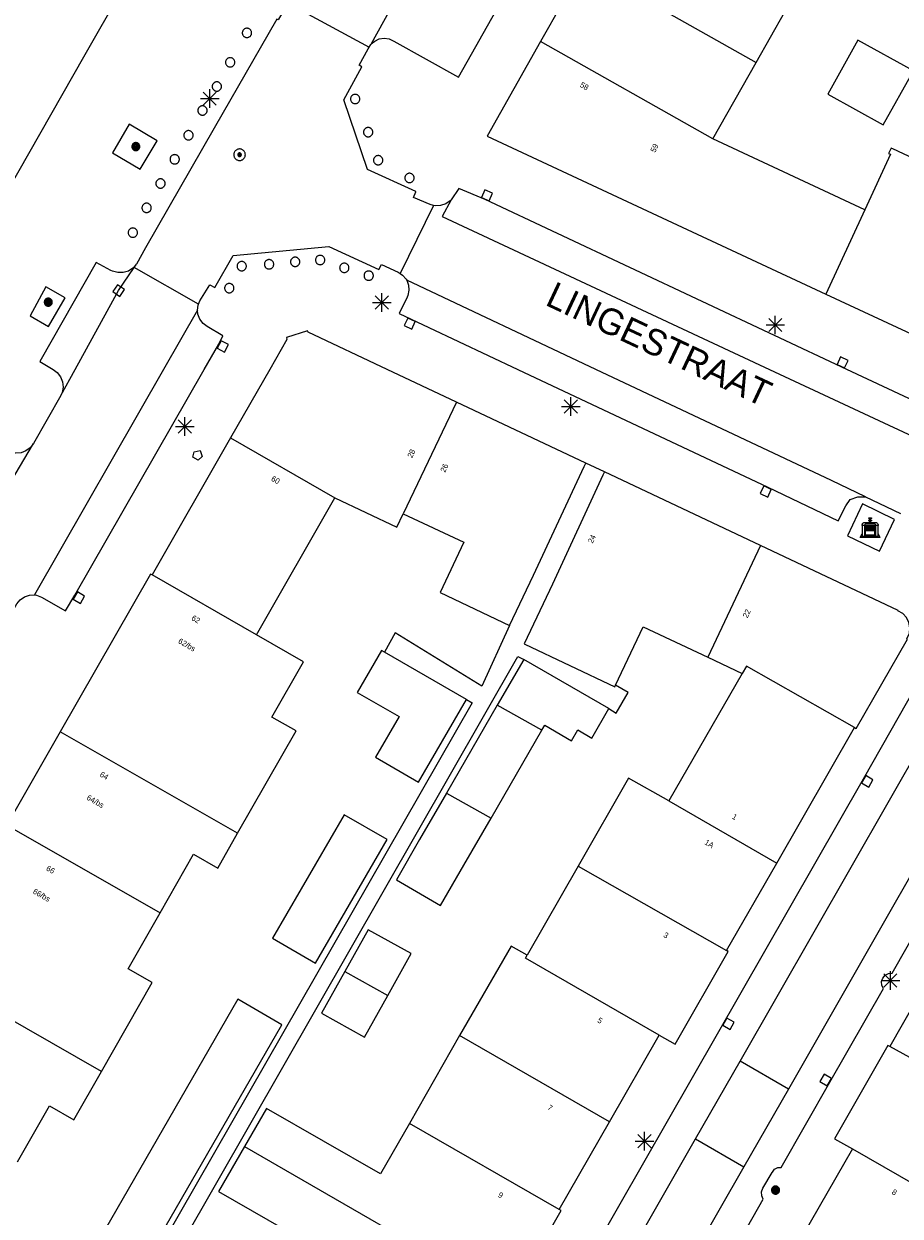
# Model space of a CAD drawing. Header units: metres. Extents: x 135779 to 137489, y 452643 to 455118.
# Tile 137 of 256: x 136319 to 136366, y 453755 to 453819. Entities that reach past the tile are written whole.
import ezdxf
from ezdxf.enums import TextEntityAlignment as Align

# ---------------------------------------------------------------- set-up
doc = ezdxf.new("R2010")
doc.units = ezdxf.units.M
for name, color, linetype, lineweight in [('KTop_BAK_Afval apart plaats', 96, 'Continuous', 13), ('KTop_NAR_Huisnummer (t)', 7, 'Continuous', 13), ('KTop_NAR_Huisnummer tijdelijk (t)', 7, 'Continuous', 13), ('KTop_ORL_Weg_Straatnaam (t)', 7, 'Continuous', 13), ('KTop_PAL_Afsluitpaal', 222, 'Continuous', 13), ('KTop_PAL_Lichtmast', 40, 'Continuous', 13), ('KTop_PND_Grondvlaksituatie van BAG-pand [tachy]', 1, 'Continuous', 13), ('KTop_PND_Pandscheiding', 40, 'Continuous', 13), ('KTop_PUT_Brandkraan of -put', 1, 'Continuous', 13), ('KTop_PUT_Inspectie- of rioolput', 15, 'Continuous', 13), ('KTop_PUT_Kolk', 15, 'Continuous', 13), ('KTop_VGO_Boom', 92, 'Continuous', 13), ('KTop_WGD_Rijbaan_Lokale weg', 251, 'Continuous', 13), ('KTop_WGD_Rijbaan_Lokale weg_verkeersdrempel', 40, 'Continuous', 13), ('KTop_WGD_Voetpad', 251, 'Continuous', 13), ('KTop_WGD_Voetpad_achterpad', 251, 'Continuous', 13)]:
    doc.layers.add(name, color=color, linetype=linetype, lineweight=lineweight)
doc.styles.add('Style-ROVU', font='ROVU.shx')
doc.styles.add('Style-ROVUCURSIEF', font='ROVUCURSIEF.shx')

# ---------------------------------------------------------------- blocks, each defined once
blk = doc.blocks.new('BAK_Afval_apart_plaats')
at = {"layer": 'KTop_BAK_Afval apart plaats'}
for p, q in [((-0.43, 0.141), (-0.425, 0.168)), ((-0.43, 0.118), (-0.43, 0.141)), ((-0.29, 0.118), (-0.43, 0.118)), ((-0.43, 0.118), (-0.43, -0.457)), ((-0.29, 0.118), (-0.43, 0.118)), ((-0.425, 0.168), (-0.416, 0.193)), ((-0.416, 0.193), (-0.403, 0.215)), ((-0.403, 0.215), (-0.384, 0.24)), ((-0.384, 0.24), (-0.364, 0.258)), ((-0.364, 0.258), (-0.342, 0.272)), ((-0.342, 0.272), (0, 0.272)), ((-0.282, 0.167), (-0.29, 0.146)), ((-0.282, 0.167), (-0.29, 0.146)), ((-0.29, 0.146), (-0.29, 0.118)), ((-0.29, 0.146), (-0.29, 0.118)), ((-0.29, -0.429), (-0.29, 0.118)), ((-0.29, 0.118), (-0.29, -0.429)), ((-0.273, 0.186), (-0.282, 0.167)), ((-0.273, 0.186), (-0.282, 0.167)), ((-0.248, 0.217), (-0.273, 0.186)), ((-0.248, 0.217), (-0.273, 0.186)), ((0.248, 0.217), (-0.248, 0.217)), ((0.248, 0.217), (-0.248, 0.217)), ((-0.242, 0.081), (-0.242, 0.153)), ((-0.242, 0.153), (0.242, 0.153)), ((0.242, 0.081), (-0.242, 0.081)), ((-0.242, 0.034), (-0.242, 0.081)), ((-0.242, 0.081), (0.242, 0.081)), ((-0.242, -0.059), (-0.242, 0.034)), ((-0.242, 0.034), (0.242, 0.034)), ((0.242, 0.034), (-0.242, 0.034)), ((-0.073, 0.513), (-0.072, 0.515)), ((-0.073, 0.513), (-0.073, 0.49)), ((-0.072, 0.511), (-0.073, 0.513)), ((-0.072, 0.511), (-0.073, 0.513)), ((-0.073, 0.49), (-0.072, 0.488)), ((-0.073, 0.399), (-0.073, 0.376)), ((-0.072, 0.397), (-0.073, 0.399)), ((-0.073, 0.376), (-0.072, 0.374)), ((-0.072, 0.515), (-0.071, 0.516)), ((-0.07, 0.51), (-0.072, 0.511)), ((-0.07, 0.51), (-0.072, 0.511)), ((-0.072, 0.488), (-0.07, 0.486)), ((-0.07, 0.396), (-0.072, 0.397)), ((-0.072, 0.374), (-0.07, 0.373)), ((-0.071, 0.516), (-0.07, 0.517)), ((-0.07, 0.517), (-0.067, 0.519)), ((-0.069, 0.509), (-0.07, 0.51)), ((-0.069, 0.509), (-0.07, 0.51)), ((-0.07, 0.486), (-0.069, 0.485)), ((-0.069, 0.395), (-0.07, 0.396)), ((-0.07, 0.373), (-0.069, 0.371)), ((-0.066, 0.507), (-0.069, 0.509)), ((-0.066, 0.507), (-0.069, 0.509)), ((-0.069, 0.485), (-0.066, 0.484)), ((-0.066, 0.394), (-0.069, 0.395)), ((-0.069, 0.371), (-0.066, 0.37)), ((-0.067, 0.519), (-0.065, 0.52)), ((-0.063, 0.506), (-0.066, 0.507)), ((-0.063, 0.506), (-0.066, 0.507)), ((-0.066, 0.484), (-0.063, 0.483)), ((-0.063, 0.392), (-0.066, 0.394)), ((-0.066, 0.37), (-0.063, 0.369)), ((-0.065, 0.52), (-0.061, 0.521)), ((-0.059, 0.505), (-0.063, 0.506)), ((-0.059, 0.505), (-0.063, 0.506)), ((-0.063, 0.483), (-0.059, 0.482)), ((-0.059, 0.391), (-0.063, 0.392)), ((-0.063, 0.369), (-0.059, 0.368)), ((-0.061, 0.521), (-0.055, 0.523)), ((-0.054, 0.504), (-0.059, 0.505)), ((-0.054, 0.504), (-0.059, 0.505)), ((-0.059, 0.482), (-0.054, 0.481)), ((-0.054, 0.39), (-0.059, 0.391)), ((-0.059, 0.368), (-0.054, 0.367)), ((-0.055, 0.523), (-0.049, 0.524)), ((-0.048, 0.503), (-0.054, 0.504)), ((-0.048, 0.503), (-0.054, 0.504)), ((-0.054, 0.481), (-0.048, 0.48)), ((-0.048, 0.389), (-0.054, 0.39)), ((-0.054, 0.367), (-0.048, 0.366)), ((-0.049, 0.524), (-0.043, 0.525)), ((-0.043, 0.502), (-0.048, 0.503)), ((-0.043, 0.502), (-0.048, 0.503)), ((-0.048, 0.48), (-0.043, 0.479)), ((-0.043, 0.388), (-0.048, 0.389)), ((-0.048, 0.366), (-0.043, 0.365)), ((-0.043, 0.525), (-0.035, 0.526)), ((-0.036, 0.501), (-0.043, 0.502)), ((-0.036, 0.501), (-0.043, 0.502)), ((-0.043, 0.479), (-0.036, 0.478)), ((-0.036, 0.388), (-0.043, 0.388)), ((-0.043, 0.365), (-0.036, 0.364)), ((-0.03, 0.501), (-0.036, 0.501)), ((-0.03, 0.501), (-0.036, 0.501)), ((-0.036, 0.478), (-0.03, 0.478)), ((-0.03, 0.387), (-0.036, 0.388)), ((-0.036, 0.364), (-0.03, 0.364)), ((-0.035, 0.526), (-0.029, 0.527)), ((-0.021, 0.5), (-0.03, 0.501)), ((-0.021, 0.5), (-0.03, 0.501)), ((-0.03, 0.478), (-0.028, 0.478)), ((-0.021, 0.387), (-0.03, 0.387)), ((-0.03, 0.364), (-0.028, 0.364)), ((-0.029, 0.527), (-0.023, 0.527)), ((-0.028, 0.478), (-0.021, 0.477)), ((-0.028, 0.468), (-0.028, 0.478)), ((-0.028, 0.478), (-0.021, 0.477)), ((-0.028, 0.4), (-0.028, 0.468)), ((-0.028, 0.468), (-0.021, 0.468)), ((-0.021, 0.468), (-0.028, 0.468)), ((-0.021, 0.4), (-0.028, 0.4)), ((-0.028, 0.364), (-0.021, 0.363)), ((-0.028, 0.355), (-0.028, 0.364)), ((-0.028, 0.364), (-0.021, 0.363)), ((-0.028, 0.272), (-0.028, 0.355)), ((-0.028, 0.355), (-0.021, 0.354)), ((-0.021, 0.354), (-0.028, 0.355)), ((0.028, 0.272), (-0.028, 0.272)), ((-0.023, 0.527), (-0.013, 0.528)), ((-0.014, 0.5), (-0.021, 0.5)), ((-0.014, 0.5), (-0.021, 0.5)), ((-0.021, 0.477), (-0.014, 0.477)), ((-0.021, 0.477), (-0.014, 0.477)), ((-0.021, 0.468), (-0.014, 0.468)), ((-0.014, 0.468), (-0.021, 0.468)), ((-0.014, 0.399), (-0.021, 0.4)), ((-0.014, 0.386), (-0.021, 0.387)), ((-0.021, 0.363), (-0.014, 0.363)), ((-0.021, 0.363), (-0.014, 0.363)), ((-0.021, 0.354), (-0.014, 0.354)), ((-0.014, 0.354), (-0.021, 0.354)), ((0, 0.5), (-0.014, 0.5)), ((0, 0.5), (-0.014, 0.5)), ((-0.014, 0.477), (0, 0.477)), ((-0.014, 0.477), (0, 0.477)), ((-0.014, 0.468), (0, 0.468)), ((0, 0.468), (-0.014, 0.468)), ((0, 0.399), (-0.014, 0.399)), ((0, 0.386), (-0.014, 0.386)), ((-0.014, 0.363), (0, 0.363)), ((-0.014, 0.363), (0, 0.363)), ((-0.014, 0.354), (0, 0.354)), ((0, 0.354), (-0.014, 0.354)), ((-0.013, 0.528), (-0.005, 0.528)), ((-0.005, 0.528), (0, 0.528)), ((0, 0.528), (0.005, 0.528)), ((0, 0.5), (0, 0.477)), ((0, 0.477), (0, 0.5)), ((0, 0.477), (0, 0.5)), ((0, 0.5), (0.014, 0.5)), ((0.014, 0.5), (0, 0.5)), ((0.014, 0.477), (0, 0.477)), ((0, 0.477), (0.014, 0.477)), ((0.014, 0.468), (0, 0.468)), ((0, 0.468), (0, 0.399)), ((0, 0.468), (0, 0.399)), ((0.014, 0.468), (0, 0.468)), ((0, 0.399), (0.014, 0.399)), ((0, 0.363), (0, 0.386)), ((0, 0.363), (0, 0.386)), ((0, 0.386), (0.014, 0.386)), ((0.014, 0.363), (0, 0.363)), ((0, 0.363), (0.014, 0.363)), ((0, 0.354), (0.014, 0.354)), ((0, 0.272), (0, 0.354)), ((0, 0.354), (0, 0.272)), ((0.014, 0.354), (0, 0.354)), ((0, 0.272), (0.342, 0.272)), ((0.028, 0.272), (0, 0.272)), ((0, 0.272), (0.028, 0.272)), ((0.005, 0.528), (0.013, 0.528)), ((0.013, 0.528), (0.023, 0.527)), ((0.014, 0.5), (0.021, 0.5)), ((0.021, 0.5), (0.014, 0.5)), ((0.021, 0.477), (0.014, 0.477)), ((0.014, 0.477), (0.021, 0.477)), ((0.021, 0.468), (0.014, 0.468)), ((0.021, 0.468), (0.014, 0.468)), ((0.014, 0.399), (0.021, 0.4)), ((0.014, 0.386), (0.021, 0.387)), ((0.021, 0.363), (0.014, 0.363)), ((0.014, 0.363), (0.021, 0.363)), ((0.014, 0.354), (0.021, 0.354)), ((0.021, 0.354), (0.014, 0.354)), ((0.021, 0.5), (0.03, 0.501)), ((0.03, 0.501), (0.021, 0.5)), ((0.028, 0.478), (0.021, 0.477)), ((0.021, 0.477), (0.028, 0.478)), ((0.021, 0.468), (0.028, 0.468)), ((0.028, 0.468), (0.021, 0.468)), ((0.028, 0.468), (0.021, 0.468)), ((0.021, 0.4), (0.028, 0.4)), ((0.021, 0.387), (0.03, 0.387)), ((0.028, 0.364), (0.021, 0.363)), ((0.021, 0.363), (0.028, 0.364)), ((0.021, 0.354), (0.028, 0.355)), ((0.028, 0.355), (0.021, 0.354)), ((0.023, 0.527), (0.029, 0.527)), ((0.03, 0.478), (0.028, 0.478)), ((0.028, 0.478), (0.028, 0.468)), ((0.028, 0.4), (0.028, 0.468)), ((0.03, 0.364), (0.028, 0.364)), ((0.028, 0.364), (0.028, 0.355)), ((0.028, 0.355), (0.028, 0.272)), ((0.029, 0.527), (0.035, 0.526)), ((0.03, 0.501), (0.036, 0.501)), ((0.036, 0.501), (0.03, 0.501)), ((0.036, 0.478), (0.03, 0.478)), ((0.03, 0.387), (0.036, 0.388)), ((0.036, 0.364), (0.03, 0.364)), ((0.035, 0.526), (0.043, 0.525)), ((0.036, 0.501), (0.043, 0.502)), ((0.043, 0.502), (0.036, 0.501)), ((0.043, 0.479), (0.036, 0.478)), ((0.036, 0.388), (0.043, 0.388)), ((0.043, 0.365), (0.036, 0.364)), ((0.043, 0.525), (0.049, 0.524)), ((0.043, 0.502), (0.048, 0.503)), ((0.048, 0.503), (0.043, 0.502)), ((0.048, 0.48), (0.043, 0.479)), ((0.043, 0.388), (0.048, 0.389)), ((0.048, 0.366), (0.043, 0.365)), ((0.048, 0.503), (0.054, 0.504)), ((0.054, 0.504), (0.048, 0.503)), ((0.054, 0.481), (0.048, 0.48)), ((0.048, 0.389), (0.054, 0.39)), ((0.054, 0.367), (0.048, 0.366)), ((0.049, 0.524), (0.055, 0.523)), ((0.054, 0.504), (0.059, 0.505)), ((0.059, 0.505), (0.054, 0.504)), ((0.059, 0.482), (0.054, 0.481)), ((0.054, 0.39), (0.059, 0.391)), ((0.059, 0.368), (0.054, 0.367)), ((0.055, 0.523), (0.061, 0.521)), ((0.059, 0.505), (0.063, 0.506)), ((0.063, 0.506), (0.059, 0.505)), ((0.063, 0.483), (0.059, 0.482)), ((0.059, 0.391), (0.063, 0.392)), ((0.063, 0.369), (0.059, 0.368)), ((0.061, 0.521), (0.065, 0.52)), ((0.063, 0.506), (0.066, 0.507)), ((0.066, 0.507), (0.063, 0.506)), ((0.066, 0.484), (0.063, 0.483)), ((0.063, 0.392), (0.066, 0.394)), ((0.066, 0.37), (0.063, 0.369)), ((0.065, 0.52), (0.067, 0.519)), ((0.066, 0.507), (0.069, 0.509)), ((0.069, 0.509), (0.066, 0.507)), ((0.069, 0.485), (0.066, 0.484)), ((0.066, 0.394), (0.069, 0.395)), ((0.069, 0.371), (0.066, 0.37)), ((0.067, 0.519), (0.07, 0.517)), ((0.069, 0.509), (0.07, 0.51)), ((0.07, 0.51), (0.069, 0.509)), ((0.07, 0.486), (0.069, 0.485)), ((0.069, 0.395), (0.07, 0.396)), ((0.07, 0.373), (0.069, 0.371)), ((0.07, 0.517), (0.071, 0.516)), ((0.07, 0.51), (0.072, 0.511)), ((0.072, 0.511), (0.07, 0.51)), ((0.072, 0.488), (0.07, 0.486)), ((0.07, 0.396), (0.072, 0.397)), ((0.072, 0.374), (0.07, 0.373)), ((0.071, 0.516), (0.072, 0.515)), ((0.072, 0.515), (0.073, 0.513)), ((0.072, 0.511), (0.073, 0.513)), ((0.073, 0.513), (0.072, 0.511)), ((0.073, 0.49), (0.072, 0.488)), ((0.072, 0.397), (0.073, 0.399)), ((0.073, 0.376), (0.072, 0.374)), ((0.073, 0.513), (0.073, 0.49)), ((0.073, 0.399), (0.073, 0.376)), ((0.242, 0.153), (0.242, 0.081)), ((0.242, 0.081), (0.242, 0.034)), ((0.242, 0.034), (0.242, -0.059)), ((0.273, 0.186), (0.248, 0.217)), ((0.273, 0.186), (0.248, 0.217)), ((0.282, 0.167), (0.273, 0.186)), ((0.282, 0.167), (0.273, 0.186)), ((0.29, 0.146), (0.282, 0.167)), ((0.29, 0.146), (0.282, 0.167)), ((0.29, 0.118), (0.29, 0.146)), ((0.29, 0.118), (0.29, 0.146)), ((0.43, 0.118), (0.29, 0.118)), ((0.29, 0.118), (0.29, -0.429)), ((0.43, 0.118), (0.29, 0.118)), ((0.29, -0.429), (0.29, 0.118)), ((0.342, 0.272), (0.364, 0.258)), ((0.364, 0.258), (0.384, 0.24)), ((0.384, 0.24), (0.403, 0.215)), ((0.403, 0.215), (0.416, 0.193)), ((0.416, 0.193), (0.425, 0.168)), ((0.425, 0.168), (0.43, 0.141)), ((0.43, 0.141), (0.43, 0.118)), ((0.43, -0.457), (0.43, 0.118)), ((-0.528, -0.528), (-0.43, -0.332)), ((0.528, -0.528), (-0.528, -0.528)), ((-0.43, -0.332), (-0.43, -0.457)), ((-0.43, -0.457), (0.43, -0.457)), ((-0.43, -0.457), (0.43, -0.457)), ((0.29, -0.429), (-0.29, -0.429)), ((-0.29, -0.429), (0.29, -0.429)), ((0.242, -0.059), (-0.242, -0.059)), ((-0.242, -0.059), (-0.242, -0.092)), ((0.242, -0.059), (-0.242, -0.059)), ((-0.242, -0.092), (0.242, -0.092)), ((-0.242, -0.11), (-0.242, -0.092)), ((-0.242, -0.092), (0.242, -0.092)), ((0.242, -0.11), (-0.242, -0.11)), ((0.242, -0.11), (-0.242, -0.11)), ((-0.242, -0.147), (0.242, -0.147)), ((-0.242, -0.41), (-0.242, -0.147)), ((0.242, -0.41), (-0.242, -0.41)), ((0.242, -0.11), (0.242, -0.059)), ((0.242, -0.092), (0.242, -0.11)), ((0.242, -0.092), (0.242, -0.11)), ((0.242, -0.147), (0.242, -0.41)), ((0.43, -0.457), (0.43, -0.332)), ((0.43, -0.332), (0.528, -0.528))]:
    blk.add_line(p, q, dxfattribs=at)
at = {"layer": 'KTop_BAK_Afval apart plaats', "flags": 128}
blk.add_lwpolyline([(0.029, 0.413), (0.035, 0.412), (0.043, 0.411), (0.049, 0.41), (0.055, 0.409), (0.061, 0.407), (0.065, 0.406), (0.067, 0.405), (0.07, 0.403), (0.071, 0.402), (0.072, 0.401), (0.073, 0.399), (0.072, 0.397), (0.07, 0.396), (0.069, 0.395), (0.066, 0.394), (0.063, 0.392), (0.059, 0.391), (0.054, 0.39), (0.048, 0.389), (0.043, 0.388), (0.036, 0.388), (0.03, 0.387), (0.021, 0.387), (0.014, 0.386), (0, 0.386), (-0.014, 0.386), (-0.021, 0.387), (-0.03, 0.387), (-0.036, 0.388), (-0.043, 0.388), (-0.048, 0.389), (-0.054, 0.39), (-0.059, 0.391), (-0.063, 0.392), (-0.066, 0.394), (-0.069, 0.395), (-0.07, 0.396), (-0.072, 0.397), (-0.073, 0.399), (-0.072, 0.401), (-0.071, 0.402), (-0.07, 0.403), (-0.067, 0.405), (-0.065, 0.406), (-0.061, 0.407), (-0.055, 0.409), (-0.049, 0.41), (-0.043, 0.411), (-0.035, 0.412), (-0.029, 0.413), (-0.028, 0.413), (-0.028, 0.4), (-0.021, 0.4), (-0.014, 0.399), (0, 0.399), (0.014, 0.399), (0.021, 0.4), (0.028, 0.4), (0.028, 0.413), (0.029, 0.413), (0.028, 0.413)], dxfattribs=at)
at = {"layer": 'KTop_BAK_Afval apart plaats'}
for p in [(0, 0), (-0.43, -0.457)]:
    blk.add_point(p, dxfattribs=at)
blk = doc.blocks.new('PAL_Lichtmast')
at = {"layer": 'KTop_PAL_Lichtmast'}
for p, q in [((-0.354, -0.354), (0.354, 0.354)), ((0.354, -0.354), (-0.354, 0.354)), ((0, -0.5), (0, 0.5)), ((-0.5, 0), (0.5, 0))]:
    blk.add_line(p, q, dxfattribs=at)
blk = doc.blocks.new('PAL_Afsluitpaal')
at = {"layer": 'KTop_PAL_Afsluitpaal', "flags": 128}
blk.add_lwpolyline([(0.25, 0), (0.249, 0.026), (0.245, 0.052), (0.238, 0.077), (0.228, 0.102), (0.217, 0.125), (0.202, 0.147), (0.186, 0.167), (0.167, 0.186), (0.147, 0.202), (0.125, 0.217), (0.102, 0.228), (0.077, 0.238), (0.052, 0.245), (0.026, 0.249), (0, 0.25), (-0.026, 0.249), (-0.052, 0.245), (-0.077, 0.238), (-0.102, 0.228), (-0.125, 0.217), (-0.147, 0.202), (-0.167, 0.186), (-0.186, 0.167), (-0.202, 0.147), (-0.217, 0.125), (-0.228, 0.102), (-0.238, 0.077), (-0.245, 0.052), (-0.249, 0.026), (-0.25, 0), (-0.249, -0.026), (-0.245, -0.052), (-0.238, -0.077), (-0.228, -0.102), (-0.217, -0.125), (-0.202, -0.147), (-0.186, -0.167), (-0.167, -0.186), (-0.147, -0.202), (-0.125, -0.217), (-0.102, -0.228), (-0.077, -0.238), (-0.052, -0.245), (-0.026, -0.249), (0, -0.25), (0.026, -0.249), (0.052, -0.245), (0.077, -0.238), (0.102, -0.228), (0.125, -0.217), (0.147, -0.202), (0.167, -0.186), (0.186, -0.167), (0.202, -0.147), (0.217, -0.125), (0.228, -0.102), (0.238, -0.077), (0.245, -0.052), (0.249, -0.026), (0.25, 0)], dxfattribs=at)
blk = doc.blocks.new('PUT_Brandkraan_of_-put')
at = {"layer": 'KTop_PUT_Brandkraan of -put'}
for p, q in [((-0.25, 0.034), (0, 0.25)), ((-0.158, -0.25), (-0.25, 0.034)), ((0, 0.25), (0.25, 0.033)), ((0.25, 0.033), (0.158, -0.25)), ((0.158, -0.25), (-0.158, -0.25))]:
    blk.add_line(p, q, dxfattribs=at)
blk = doc.blocks.new('PUT_Inspectie-_of_rioolput')
at = {"layer": 'KTop_PUT_Inspectie- of rioolput', "flags": 128}
for points in [[(0.31, 0), (0.308, 0.032), (0.303, 0.064), (0.294, 0.095), (0.283, 0.126), (0.268, 0.155), (0.25, 0.182), (0.23, 0.207), (0.207, 0.23), (0.182, 0.25), (0.154, 0.268), (0.126, 0.283), (0.095, 0.294), (0.064, 0.303), (0.032, 0.308), (0, 0.309), (-0.032, 0.308), (-0.064, 0.303), (-0.096, 0.294), (-0.126, 0.283), (-0.155, 0.268), (-0.182, 0.25), (-0.207, 0.23), (-0.23, 0.207), (-0.25, 0.182), (-0.268, 0.154), (-0.283, 0.126), (-0.294, 0.095), (-0.303, 0.064), (-0.308, 0.032), (-0.309, 0), (-0.308, -0.032), (-0.303, -0.064), (-0.294, -0.096), (-0.283, -0.126), (-0.268, -0.155), (-0.25, -0.182), (-0.23, -0.207), (-0.207, -0.23), (-0.182, -0.25), (-0.155, -0.268), (-0.126, -0.283), (-0.096, -0.294), (-0.064, -0.303), (-0.032, -0.308), (0, -0.309), (0.032, -0.308), (0.064, -0.303), (0.095, -0.294), (0.126, -0.283), (0.155, -0.268), (0.182, -0.25), (0.207, -0.23), (0.23, -0.207), (0.25, -0.182), (0.268, -0.155), (0.283, -0.126), (0.294, -0.096), (0.303, -0.064), (0.308, -0.032), (0.31, 0)], [(0.095, 0), (0.094, 0.009), (0.092, 0.019), (0.09, 0.029), (0.086, 0.038), (0.082, 0.047), (0.076, 0.055), (0.07, 0.063), (0.063, 0.07), (0.055, 0.076), (0.047, 0.082), (0.038, 0.086), (0.029, 0.09), (0.019, 0.092), (0.009, 0.094), (0, 0.094), (-0.01, 0.094), (-0.02, 0.092), (-0.029, 0.09), (-0.039, 0.086), (-0.048, 0.082), (-0.056, 0.076), (-0.064, 0.07), (-0.071, 0.063), (-0.077, 0.055), (-0.082, 0.047), (-0.087, 0.038), (-0.09, 0.029), (-0.093, 0.019), (-0.094, 0.009), (-0.095, 0), (-0.094, -0.01), (-0.093, -0.02), (-0.09, -0.029), (-0.087, -0.039), (-0.082, -0.048), (-0.077, -0.056), (-0.071, -0.064), (-0.064, -0.071), (-0.056, -0.077), (-0.047, -0.082), (-0.039, -0.087), (-0.029, -0.09), (-0.02, -0.093), (-0.01, -0.094), (0, -0.095), (0.009, -0.094), (0.019, -0.093), (0.029, -0.09), (0.038, -0.087), (0.047, -0.082), (0.055, -0.077), (0.063, -0.071), (0.07, -0.064), (0.076, -0.056), (0.082, -0.047), (0.086, -0.039), (0.09, -0.029), (0.092, -0.02), (0.094, -0.01), (0.095, 0)], [(0.035, 0), (0.034, 0.003), (0.034, 0.007), (0.033, 0.01), (0.031, 0.014), (0.03, 0.017), (0.028, 0.02), (0.026, 0.023), (0.023, 0.026), (0.02, 0.028), (0.017, 0.03), (0.014, 0.031), (0.01, 0.033), (0.007, 0.034), (0.003, 0.034), (0, 0.034), (-0.004, 0.034), (-0.007, 0.034), (-0.011, 0.033), (-0.014, 0.031), (-0.018, 0.03), (-0.021, 0.028), (-0.023, 0.026), (-0.026, 0.023), (-0.028, 0.02), (-0.03, 0.017), (-0.032, 0.014), (-0.033, 0.01), (-0.034, 0.007), (-0.035, 0.003), (-0.035, 0), (-0.035, -0.004), (-0.034, -0.007), (-0.033, -0.011), (-0.032, -0.014), (-0.03, -0.018), (-0.028, -0.021), (-0.026, -0.023), (-0.023, -0.026), (-0.021, -0.028), (-0.017, -0.03), (-0.014, -0.032), (-0.011, -0.033), (-0.007, -0.034), (-0.004, -0.035), (0, -0.035), (0.003, -0.035), (0.007, -0.034), (0.01, -0.033), (0.014, -0.032), (0.017, -0.03), (0.02, -0.028), (0.023, -0.026), (0.026, -0.023), (0.028, -0.021), (0.03, -0.017), (0.031, -0.014), (0.033, -0.011), (0.034, -0.007), (0.034, -0.004), (0.035, 0)], [(0.01, 0.02), (0.007, 0.02), (0.005, 0.021), (0.003, 0.022), (0.001, 0.022), (-0.001, 0.022), (-0.004, 0.022), (-0.006, 0.021), (-0.008, 0.02), (-0.01, 0.019), (-0.012, 0.018), (-0.014, 0.017), (-0.016, 0.015), (-0.017, 0.013), (-0.019, 0.012), (-0.02, 0.009), (-0.021, 0.007), (-0.022, 0.005), (-0.022, 0.003), (-0.022, 0.001), (-0.022, -0.001), (-0.022, -0.004), (-0.022, -0.006), (-0.021, -0.008), (-0.02, -0.01), (-0.019, -0.012), (-0.017, -0.014), (-0.016, -0.016), (-0.014, -0.017), (-0.012, -0.019), (-0.01, -0.02), (-0.008, -0.021), (-0.006, -0.022), (-0.003, -0.022), (-0.001, -0.022), (0.001, -0.022), (0.003, -0.022), (0.005, -0.022), (0.008, -0.021), (0.01, -0.02), (0.012, -0.019), (0.014, -0.017), (0.015, -0.016), (0.017, -0.014), (0.018, -0.012), (0.02, -0.01), (0.02, -0.008), (0.021, -0.006), (0.022, -0.003), (0.022, -0.001), (0.022, 0.001), (0.022, 0.003), (0.021, 0.005), (0.02, 0.008), (0.019, 0.01), (0.018, 0.012), (0.017, 0.014), (0.015, 0.015), (0.013, 0.017), (0.012, 0.018), (0.01, 0.02)]]:
    blk.add_lwpolyline(points, dxfattribs=at)
blk = doc.blocks.new('PUT_Kolk')
at = {"layer": 'KTop_PUT_Kolk', "flags": 128}
blk.add_lwpolyline([(0.225, -0.225), (0.225, 0.225), (-0.225, 0.225), (-0.225, -0.225), (0.225, -0.225)], dxfattribs=at)
blk = doc.blocks.new('VGO_Boom')
at = {"layer": 'KTop_VGO_Boom', "flags": 128}
for points in [[(0.215, 0), (0.214, 0.022), (0.21, 0.045), (0.204, 0.066), (0.196, 0.087), (0.186, 0.108), (0.174, 0.126), (0.16, 0.144), (0.144, 0.16), (0.126, 0.174), (0.107, 0.186), (0.087, 0.196), (0.066, 0.204), (0.045, 0.21), (0.022, 0.214), (-0.001, 0.215), (-0.023, 0.214), (-0.045, 0.21), (-0.067, 0.204), (-0.088, 0.196), (-0.108, 0.186), (-0.127, 0.174), (-0.144, 0.16), (-0.16, 0.144), (-0.174, 0.126), (-0.187, 0.107), (-0.197, 0.087), (-0.205, 0.066), (-0.211, 0.045), (-0.214, 0.022), (-0.215, -0.001), (-0.214, -0.023), (-0.211, -0.045), (-0.205, -0.067), (-0.197, -0.088), (-0.187, -0.108), (-0.174, -0.127), (-0.16, -0.144), (-0.144, -0.16), (-0.127, -0.174), (-0.108, -0.187), (-0.088, -0.197), (-0.067, -0.205), (-0.045, -0.211), (-0.023, -0.214), (0, -0.215), (0.022, -0.214), (0.045, -0.211), (0.066, -0.205), (0.087, -0.197), (0.108, -0.187), (0.126, -0.174), (0.144, -0.16), (0.16, -0.144), (0.174, -0.127), (0.186, -0.108), (0.196, -0.088), (0.204, -0.067), (0.21, -0.045), (0.214, -0.023), (0.215, -0.001)], [(0.155, 0), (0.154, 0.016), (0.152, 0.032), (0.147, 0.048), (0.142, 0.063), (0.134, 0.078), (0.125, 0.091), (0.115, 0.104), (0.104, 0.115), (0.091, 0.125), (0.077, 0.134), (0.063, 0.142), (0.048, 0.147), (0.032, 0.152), (0.016, 0.154), (-0.001, 0.155), (-0.017, 0.154), (-0.033, 0.152), (-0.048, 0.147), (-0.064, 0.142), (-0.078, 0.134), (-0.092, 0.125), (-0.104, 0.115), (-0.116, 0.104), (-0.126, 0.091), (-0.135, 0.077), (-0.142, 0.063), (-0.148, 0.048), (-0.152, 0.032), (-0.155, 0.016), (-0.155, -0.001), (-0.155, -0.017), (-0.152, -0.033), (-0.148, -0.048), (-0.142, -0.064), (-0.135, -0.078), (-0.126, -0.092), (-0.116, -0.104), (-0.104, -0.116), (-0.092, -0.126), (-0.078, -0.135), (-0.064, -0.142), (-0.048, -0.148), (-0.033, -0.152), (-0.017, -0.155), (0, -0.155), (0.016, -0.155), (0.032, -0.152), (0.048, -0.148), (0.063, -0.142), (0.078, -0.135), (0.091, -0.126), (0.104, -0.116), (0.115, -0.104), (0.125, -0.092), (0.134, -0.078), (0.142, -0.064), (0.147, -0.048), (0.152, -0.033), (0.154, -0.017), (0.155, -0.001)], [(0.095, 0), (0.094, 0.01), (0.093, 0.02), (0.09, 0.029), (0.087, 0.039), (0.082, 0.048), (0.077, 0.056), (0.071, 0.064), (0.064, 0.071), (0.056, 0.077), (0.047, 0.082), (0.039, 0.087), (0.029, 0.09), (0.02, 0.093), (0.01, 0.094), (-0.001, 0.095), (-0.01, 0.094), (-0.02, 0.093), (-0.03, 0.09), (-0.039, 0.087), (-0.048, 0.082), (-0.056, 0.077), (-0.064, 0.071), (-0.071, 0.064), (-0.077, 0.056), (-0.083, 0.047), (-0.087, 0.039), (-0.091, 0.029), (-0.093, 0.02), (-0.095, 0.01), (-0.095, -0.001), (-0.095, -0.01), (-0.093, -0.02), (-0.091, -0.03), (-0.087, -0.039), (-0.083, -0.048), (-0.077, -0.056), (-0.071, -0.064), (-0.064, -0.071), (-0.056, -0.077), (-0.048, -0.083), (-0.039, -0.087), (-0.03, -0.091), (-0.02, -0.093), (-0.01, -0.095), (0, -0.095), (0.01, -0.095), (0.02, -0.093), (0.029, -0.091), (0.039, -0.087), (0.048, -0.083), (0.056, -0.077), (0.064, -0.071), (0.071, -0.064), (0.077, -0.056), (0.082, -0.048), (0.087, -0.039), (0.09, -0.03), (0.093, -0.02), (0.094, -0.01), (0.095, -0.001)], [(0.035, 0), (0.035, 0.004), (0.034, 0.007), (0.033, 0.011), (0.032, 0.014), (0.03, 0.018), (0.028, 0.021), (0.026, 0.023), (0.023, 0.026), (0.021, 0.028), (0.017, 0.03), (0.014, 0.032), (0.011, 0.033), (0.007, 0.034), (0.004, 0.035), (-0.001, 0.035), (-0.004, 0.035), (-0.008, 0.034), (-0.011, 0.033), (-0.015, 0.032), (-0.018, 0.03), (-0.021, 0.028), (-0.024, 0.026), (-0.027, 0.023), (-0.029, 0.021), (-0.031, 0.017), (-0.032, 0.014), (-0.034, 0.011), (-0.035, 0.007), (-0.035, 0.004), (-0.035, -0.001), (-0.035, -0.004), (-0.035, -0.008), (-0.034, -0.011), (-0.032, -0.015), (-0.031, -0.018), (-0.029, -0.021), (-0.027, -0.024), (-0.024, -0.027), (-0.021, -0.029), (-0.018, -0.031), (-0.015, -0.032), (-0.011, -0.034), (-0.008, -0.035), (-0.004, -0.035), (0, -0.035), (0.004, -0.035), (0.007, -0.035), (0.011, -0.034), (0.014, -0.032), (0.018, -0.031), (0.021, -0.029), (0.023, -0.027), (0.026, -0.024), (0.028, -0.021), (0.03, -0.018), (0.032, -0.015), (0.033, -0.011), (0.034, -0.008), (0.035, -0.004), (0.035, 0)]]:
    blk.add_lwpolyline(points, dxfattribs=at)

msp = doc.modelspace()

# ---------------------------------------------------------------- linework, layer by layer
at = {"layer": 'KTop_PND_Grondvlaksituatie van BAG-pand [tachy]', "flags": 128}
for points in [[(136317.535, 453808.613), (136317.54, 453808.61), (136322.212, 453816.787), (136330.522, 453831.331)], [(136349.071, 453821.717), (136346.753, 453817.611)], [(136358.33, 453816.49), (136360.647, 453820.596)], [(136346.753, 453817.611), (136343.89, 453812.54), (136353.55, 453808.02), (136362.08, 453804.05)], [(136363.8, 453817.698), (136362.186, 453814.795), (136365.16, 453813.142), (136366.774, 453816.044), (136363.8, 453817.698)], [(136356.013, 453812.384), (136358.33, 453816.49)], [(136364.171, 453808.581), (136356.013, 453812.384)], [(136370.749, 453809.468), (136365.68, 453811.849), (136365.58, 453811.895), (136365.444, 453811.605), (136365.546, 453811.558), (136364.171, 453808.581)], [(136362.08, 453804.05), (136367.157, 453801.675)], [(136342.245, 453798.24), (136338.512, 453800), (136334.27, 453802), (136334.237, 453802.07), (136333.104, 453801.717), (136333.125, 453801.613), (136332.202, 453800), (136330.103, 453796.333)], [(136349.187, 453794.967), (136342.245, 453798.24)], [(136330.103, 453796.333), (136325.885, 453788.963)], [(136345.092, 453786.255), (136346.365, 453788.956), (136349.102, 453794.786), (136349.187, 453794.967)], [(136350.181, 453794.498), (136350.097, 453794.316), (136347.395, 453788.47), (136345.879, 453785.254), (136345.905, 453785.242), (136350.742, 453782.961), (136350.781, 453783.045)], [(136358.559, 453790.547), (136350.181, 453794.498)], [(136331.492, 453785.754), (136335.697, 453793.101)], [(136335.697, 453793.101), (136339.035, 453791.527), (136339.376, 453792.251)], [(136339.376, 453792.251), (136342.632, 453790.715), (136341.359, 453788.014), (136345.092, 453786.255)], [(136363.614, 453780.763), (136363.709, 453780.708), (136366.452, 453785.514), (136366.426, 453785.529), (136366.568, 453785.837), (136366.594, 453786.126), (136366.54, 453786.41), (136366.411, 453786.67), (136366.216, 453786.884), (136365.947, 453787.031), (136365.96, 453787.058), (136358.559, 453790.547)], [(136325.885, 453788.963), (136325.799, 453789.013), (136320.951, 453780.537)], [(136350.781, 453783.045), (136352.258, 453786.177), (136355.728, 453784.541)], [(136330.482, 453775.085), (136333.626, 453780.582), (136332.324, 453781.327), (136334.027, 453784.304), (136331.492, 453785.754)], [(136338.365, 453784.813), (136338.202, 453784.907), (136336.902, 453782.656), (136339.153, 453781.356), (136337.889, 453779.167), (136340.202, 453777.831), (136342.766, 453782.271)], [(136342.766, 453782.271), (136338.365, 453784.813)], [(136345.846, 453784.426), (136344.422, 453781.96)], [(136350.419, 453781.785), (136345.846, 453784.426)], [(136355.728, 453784.541), (136357.588, 453783.664)], [(136357.588, 453783.664), (136353.638, 453776.829)], [(136344.422, 453781.96), (136341.695, 453777.237)], [(136346.826, 453780.627), (136346.978, 453780.89), (136348.414, 453780.061), (136348.746, 453780.636), (136349.503, 453780.199), (136350.419, 453781.785)], [(136359.439, 453773.487), (136363.614, 453780.763)], [(136320.951, 453780.537), (136318.086, 453775.528)], [(136344.099, 453775.905), (136346.826, 453780.627)], [(136353.638, 453776.829), (136351.477, 453778.051), (136348.77, 453773.317)], [(136341.695, 453777.237), (136340.256, 453774.746), (136339.006, 453772.583), (136341.386, 453771.208), (136342.636, 453773.371), (136344.099, 453775.905)], [(136332.355, 453769.453), (136334.656, 453768.116), (136338.506, 453774.746), (136336.205, 453776.083), (136332.355, 453769.453)], [(136326.315, 453770.821), (136328.109, 453773.958), (136329.411, 453773.213), (136330.482, 453775.085)], [(136348.77, 453773.317), (136346.034, 453768.534)], [(136356.742, 453768.786), (136359.439, 453773.487)], [(136369.852, 453771.236), (136365.508, 453763.636)], [(136323.165, 453762.294), (136325.896, 453767.067), (136324.594, 453767.812), (136326.315, 453770.821)], [(136338.542, 453766.379), (136339.793, 453768.62), (136337.486, 453769.907), (136336.236, 453767.666)], [(136346.034, 453768.534), (136345.165, 453769.031), (136342.406, 453764.216)], [(136353.121, 453764.249), (136353.989, 453763.752), (136356.837, 453768.731), (136356.742, 453768.786)], [(136336.236, 453767.666), (136334.985, 453765.426), (136337.292, 453764.139), (136338.542, 453766.379)], [(136316.876, 453742.558), (136319.246, 453741.191), (136332.856, 453764.801), (136330.486, 453766.168), (136316.876, 453742.558)], [(136342.406, 453764.216), (136339.706, 453759.502)], [(136350.449, 453759.58), (136353.121, 453764.249)], [(136365.508, 453763.636), (136365.412, 453763.691), (136362.547, 453758.677), (136363.507, 453758.134)], [(136318.66, 453757.441), (136320.377, 453760.442), (136321.68, 453759.697), (136323.165, 453762.294)], [(136339.706, 453759.502), (136338.157, 453756.798), (136332.03, 453760.308), (136330.845, 453758.252)], [(136347.757, 453754.878), (136350.449, 453759.58)], [(136330.845, 453758.252), (136329.455, 453755.841), (136335.593, 453752.324), (136334.129, 453749.768)], [(136363.507, 453758.134), (136360.82, 453753.457)], [(136345.111, 453750.029), (136347.852, 453754.823), (136347.757, 453754.878)]]:
    msp.add_lwpolyline(points, dxfattribs=at)
at = {"layer": 'KTop_PND_Pandscheiding', "flags": 128}
for points in [[(136349.071, 453821.717), (136358.33, 453816.49)], [(136356.013, 453812.384), (136346.753, 453817.611)], [(136364.171, 453808.581), (136362.08, 453804.05)], [(136342.245, 453798.24), (136339.376, 453792.251)], [(136330.103, 453796.333), (136335.697, 453793.101)], [(136358.559, 453790.547), (136355.728, 453784.541)], [(136331.492, 453785.754), (136325.885, 453788.963)], [(136363.614, 453780.763), (136357.819, 453784.068), (136357.588, 453783.664)], [(136346.826, 453780.627), (136344.422, 453781.96)], [(136330.482, 453775.085), (136320.951, 453780.537)], [(136341.695, 453777.237), (136344.099, 453775.905)], [(136353.638, 453776.829), (136359.439, 453773.487)], [(136318.086, 453775.528), (136326.315, 453770.821)], [(136348.77, 453773.317), (136356.742, 453768.786)], [(136353.121, 453764.249), (136345.945, 453768.379), (136346.034, 453768.534)], [(136323.165, 453762.294), (136313.634, 453767.746)], [(136336.236, 453767.666), (136338.542, 453766.379)], [(136350.449, 453759.58), (136342.406, 453764.216)], [(136373.103, 453759.457), (136365.508, 453763.636)], [(136347.757, 453754.878), (136339.706, 453759.502)], [(136330.845, 453758.252), (136345.111, 453750.029)], [(136363.507, 453758.134), (136370.36, 453754.193)]]:
    msp.add_lwpolyline(points, dxfattribs=at)
at = {"layer": 'KTop_WGD_Rijbaan_Lokale weg', "flags": 128}
for points in [[(136354.399, 453847.225), (136353.7, 453846.2), (136346.48, 453833.23), (136338.69, 453819.37), (136337.661, 453817.486)], [(136333.18, 453819.68), (136337.551, 453817.314)], [(136337.551, 453817.314), (136337.639, 453817.461), (136337.661, 453817.486)], [(136341.95, 453809.11), (136341.895, 453809.056), (136341.658, 453808.895), (136341.386, 453808.804), (136341.099, 453808.793), (136340.999, 453808.817)], [(136341.95, 453809.11), (136341.47, 453808.22), (136359.045, 453800), (136367.831, 453795.894)], [(136340.999, 453808.817), (136339.209, 453805.156)], [(136320.99, 453798.6), (136321.763, 453800), (136324.09, 453804.24), (136324.926, 453805.476)], [(136328.379, 453803.517), (136324.926, 453805.476)], [(136339.209, 453805.156), (136339.345, 453805.068), (136339.528, 453804.856), (136339.563, 453804.796)], [(136364.196, 453793.163), (136362.375, 453794.03), (136349.727, 453800), (136339.563, 453804.796)], [(136328.321, 453803.178), (136326.504, 453800), (136319.578, 453787.886)], [(136328.321, 453803.178), (136328.356, 453803.459), (136328.379, 453803.517)], [(136320.99, 453798.6), (136319.51, 453796.02)], [(136315.962, 453790.041), (136316.42, 453790.82), (136319.51, 453796.02)], [(136364.196, 453793.163), (136365.67, 453792.461), (136365.74, 453792.43), (136366.09, 453792.268)], [(136314.15, 453778.583), (136314.066, 453778.78), (136314.026, 453779.054), (136314.065, 453779.328), (136314.18, 453779.58), (136318.623, 453787.418), (136318.8, 453787.635), (136319.032, 453787.792), (136319.298, 453787.878), (136319.578, 453787.886)], [(136357.467, 453762.85), (136369.391, 453783.689)], [(136372.019, 453782.235), (136360.063, 453761.348)], [(136360.063, 453761.348), (136357.467, 453762.85)], [(136341.853, 453735.563), (136355.075, 453758.67)], [(136355.075, 453758.67), (136357.671, 453757.168)], [(136357.671, 453757.168), (136344.457, 453734.082)]]:
    msp.add_lwpolyline(points, dxfattribs=at)
at = {"layer": 'KTop_WGD_Rijbaan_Lokale weg_verkeersdrempel', "flags": 128}
for points in [[(136333.18, 453819.68), (136332.65, 453818.79), (136332.59, 453818.81), (136329.228, 453812.963), (136325.53, 453806.53), (136325.05, 453805.66)], [(136340.999, 453808.817), (136340.82, 453808.86), (136339.92, 453809.24), (136340.05, 453809.55), (136340.044, 453809.553), (136337.46, 453810.74), (136336.18, 453814.49), (136337.16, 453816.26), (136337, 453816.34), (136337.5, 453817.23), (136337.551, 453817.314)], [(136328.379, 453803.517), (136328.45, 453803.69), (136328.98, 453804.55), (136329.26, 453804.4), (136330.25, 453806.12), (136335.38, 453806.6), (136338.06, 453805.37), (136338.2, 453805.64), (136339.11, 453805.22), (136339.209, 453805.156)], [(136324.926, 453805.476), (136325.05, 453805.66)], [(136355.075, 453758.67), (136357.467, 453762.85)], [(136360.063, 453761.348), (136357.671, 453757.168)]]:
    msp.add_lwpolyline(points, dxfattribs=at)
at = {"layer": 'KTop_WGD_Voetpad', "flags": 128}
for points in [[(136337.661, 453817.486), (136337.842, 453817.644), (136338.088, 453817.759), (136338.357, 453817.797), (136338.625, 453817.757), (136338.87, 453817.64), (136342.34, 453815.71), (136358.37, 453844.09), (136354.859, 453846.049), (136354.722, 453846.135), (136354.532, 453846.329), (136354.406, 453846.569), (136354.355, 453846.836), (136354.383, 453847.107), (136354.489, 453847.358)], [(136324.649, 453813.175), (136323.752, 453811.633), (136325.255, 453810.763), (136326.168, 453812.29), (136324.649, 453813.175)], [(136374.779, 453792.645), (136375.532, 453794.245), (136367.366, 453798.04), (136363.198, 453800), (136343.78, 453809.13), (136342.37, 453809.72), (136341.95, 453809.11)], [(136325.05, 453805.66), (136324.856, 453805.444), (136324.611, 453805.288), (136324.333, 453805.205), (136324.043, 453805.201), (136323.763, 453805.276), (136323.67, 453805.32), (136322.88, 453805.74), (136319.85, 453800.42), (136320.566, 453800), (136320.796, 453799.831), (136320.973, 453799.606), (136321.081, 453799.34), (136321.112, 453799.055), (136321.063, 453798.772), (136320.99, 453798.6)], [(136320.181, 453804.432), (136319.337, 453802.889), (136320.317, 453802.313), (136321.212, 453803.844), (136320.181, 453804.432)], [(136339.563, 453804.796), (136339.66, 453804.534), (136339.679, 453804.254), (136339.619, 453803.981), (136339.58, 453803.89), (136339.16, 453803.01), (136345.538, 453800), (136358.95, 453793.67), (136362.729, 453791.87), (136363.143, 453792.676), (136363.387, 453793.024), (136363.793, 453793.163), (136364.196, 453793.163)], [(136319.578, 453787.886), (136319.682, 453787.869), (136319.94, 453787.77), (136321.23, 453787.04), (136321.74, 453787.87), (136328.691, 453800), (136329.47, 453801.36), (136329.69, 453801.8), (136328.85, 453802.31), (136328.622, 453802.478), (136328.45, 453802.703), (136328.348, 453802.967), (136328.321, 453803.178)], [(136319.51, 453796.02), (136319.34, 453795.796), (136319.114, 453795.628), (136318.851, 453795.531), (136318.57, 453795.511), (136318.295, 453795.57), (136318.13, 453795.65), (136317.36, 453796.09), (136314.462, 453790.994), (136315.711, 453790.271), (136315.928, 453790.091), (136315.962, 453790.041)], [(136350.181, 453794.498), (136349.684, 453794.732), (136349.187, 453794.967)], [(136365.766, 453791.949), (136364.036, 453792.78), (136363.241, 453791.061), (136364.965, 453790.239), (136365.766, 453791.949)], [(136367.43, 453783.89), (136364.08, 453778), (136348.32, 453750.47), (136334.9, 453726.99), (136334.984, 453726.808), (136334.991, 453726.608), (136334.919, 453726.421), (136334.781, 453726.277), (136334.597, 453726.197), (136334.43, 453726.19), (136332.77, 453723.35), (136325.47, 453710.5), (136324.21, 453708.32), (136324.92, 453707.91), (136325.134, 453707.72), (136325.288, 453707.478), (136325.369, 453707.203), (136325.372, 453706.916), (136325.295, 453706.64), (136325.249, 453706.546)], [(136355.73, 453750.19), (136358.7, 453755.44), (136358.632, 453755.606), (136358.622, 453755.818), (136358.69, 453756.02), (136359.2, 453756.87), (136359.209, 453756.89), (136359.325, 453757.039), (136359.492, 453757.128), (136359.68, 453757.14), (136362.28, 453761.71), (136365.18, 453766.74), (136365.087, 453766.917), (136365.069, 453767.118), (136365.13, 453767.31), (136365.26, 453767.463), (136365.439, 453767.555), (136365.64, 453767.57), (136369.66, 453774.64)]]:
    msp.add_lwpolyline(points, dxfattribs=at)
at = {"layer": 'KTop_WGD_Voetpad_achterpad', "flags": 128}
for points in [[(136345.092, 453786.255), (136343.591, 453782.981), (136338.947, 453785.848), (136338.365, 453784.813)], [(136309.746, 453721.476), (136309.486, 453721.626), (136345.537, 453784.588), (136345.846, 453784.426)], [(136350.419, 453781.785), (136350.807, 453781.531), (136351.455, 453782.653), (136350.781, 453783.045)], [(136342.766, 453782.271), (136343.084, 453782.097), (136310.677, 453725.562), (136304.354, 453729.194), (136304.061, 453728.684), (136310.143, 453725.107), (136307.716, 453721.024), (136307.458, 453721.177)]]:
    msp.add_lwpolyline(points, dxfattribs=at)

# ---------------------------------------------------------------- block references
at = {"layer": 'KTop_BAK_Afval apart plaats'}
msp.add_blockref('BAK_Afval_apart_plaats', (136364.454, 453791.504), dxfattribs=at)
at = {"layer": 'KTop_PAL_Afsluitpaal'}
for p in [(136330.981, 453818.08), (136330.081, 453816.5), (136329.361, 453815.2), (136336.791, 453814.53), (136328.591, 453813.91), (136327.841, 453812.58), (136337.491, 453812.75), (136327.101, 453811.29), (136338.031, 453811.24), (136326.341, 453809.99), (136339.711, 453810.29), (136325.591, 453808.68), (136324.851, 453807.35), (136330.701, 453805.55), (136332.171, 453805.65), (136333.571, 453805.78), (136334.911, 453805.88), (136336.211, 453805.46), (136337.521, 453805.04), (136330.031, 453804.37)]:
    msp.add_blockref('PAL_Afsluitpaal', p, dxfattribs=at)
at = {"layer": 'KTop_PAL_Lichtmast'}
for p in [(136328.981, 453814.55), (136338.231, 453803.6), (136359.361, 453802.39), (136348.377, 453798.016), (136327.641, 453796.94), (136365.541, 453767.18), (136352.331, 453758.55)]:
    msp.add_blockref('PAL_Lichtmast', p, dxfattribs=at)
at = {"layer": 'KTop_PUT_Brandkraan of -put', "rotation": 330.2166213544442}
msp.add_blockref('PUT_Brandkraan_of_-put', (136328.341, 453795.425), dxfattribs=at)
at = {"layer": 'KTop_PUT_Inspectie- of rioolput', "rotation": 150.1076247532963}
msp.add_blockref('PUT_Inspectie-_of_rioolput', (136330.586, 453811.536), dxfattribs=at)
at = {"layer": 'KTop_PUT_Kolk'}
for p, rotation in [((136343.881, 453809.359), 246.2002166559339), ((136324.09, 453804.241), 325.9265459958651), ((136339.723, 453802.465), 64.73574577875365), ((136329.691, 453801.242), 151.900607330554), ((136362.974, 453800.382), 244.8179206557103), ((136358.843, 453793.445), 64.73431057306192), ((136321.955, 453787.743), 149.42975225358), ((136364.298, 453777.876), 150.3684633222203), ((136356.847, 453764.856), 150.2103126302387), ((136362.064, 453761.834), 330.1409838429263)]:
    msp.add_blockref('PUT_Kolk', p, dxfattribs=dict(at, rotation=rotation))
at = {"layer": 'KTop_VGO_Boom'}
for p in [(136325.013, 453811.971), (136320.31, 453803.616), (136359.374, 453755.92)]:
    msp.add_blockref('VGO_Boom', p, dxfattribs=at)

# ---------------------------------------------------------------- texts
at = {"layer": 'KTop_NAR_Huisnummer (t)', "style": 'Style-ROVU'}
for s, rotation, p in [('28', 64.7, (136339.906, 453795.688)), ('26', 64.7, (136341.676, 453794.913)), ('24', 64.7, (136349.602, 453791.099)), ('22', 64.7, (136357.918, 453787.094)), ('1', 330.2, (136357.275, 453775.912)), ('1A', 330.2, (136356.03, 453774.401)), ('3', 330.2, (136353.588, 453769.554)), ('5', 330.2, (136350.044, 453764.973)), ('7', 330.2, (136347.363, 453760.288)), ('9', 330.2, (136344.703, 453755.59))]:
    msp.add_text(s, height=0.3, rotation=rotation, dxfattribs=at).set_placement(p, align=Align.MIDDLE_RIGHT)
at = {"layer": 'KTop_NAR_Huisnummer tijdelijk (t)', "style": 'Style-ROVUCURSIEF'}
for s, rotation, p in [('58', 330.5, (136348.911, 453815.33)), ('59', 65, (136352.773, 453811.694)), ('60', 330.2, (136332.326, 453794.177)), ('62', 330.2, (136328.044, 453786.692)), ('62/bs', 330.2, (136327.332, 453785.453)), ('64', 330.2, (136323.121, 453778.29)), ('64/bs', 330.2, (136322.414, 453777.048)), ('66', 330.2, (136320.238, 453773.248)), ('66/bs', 330.2, (136319.528, 453772.008)), ('8', 330.1, (136365.661, 453755.86))]:
    msp.add_text(s, height=0.3, rotation=rotation, dxfattribs=at).set_placement(p, align=Align.MIDDLE_LEFT)
at = {"layer": 'KTop_ORL_Weg_Straatnaam (t)', "style": 'Style-ROVU'}
msp.add_text('LINGESTRAAT', height=1.4, rotation=334.84463, dxfattribs=at).set_placement((136346.942, 453803.489))

doc.saveas('drawing.dxf')
